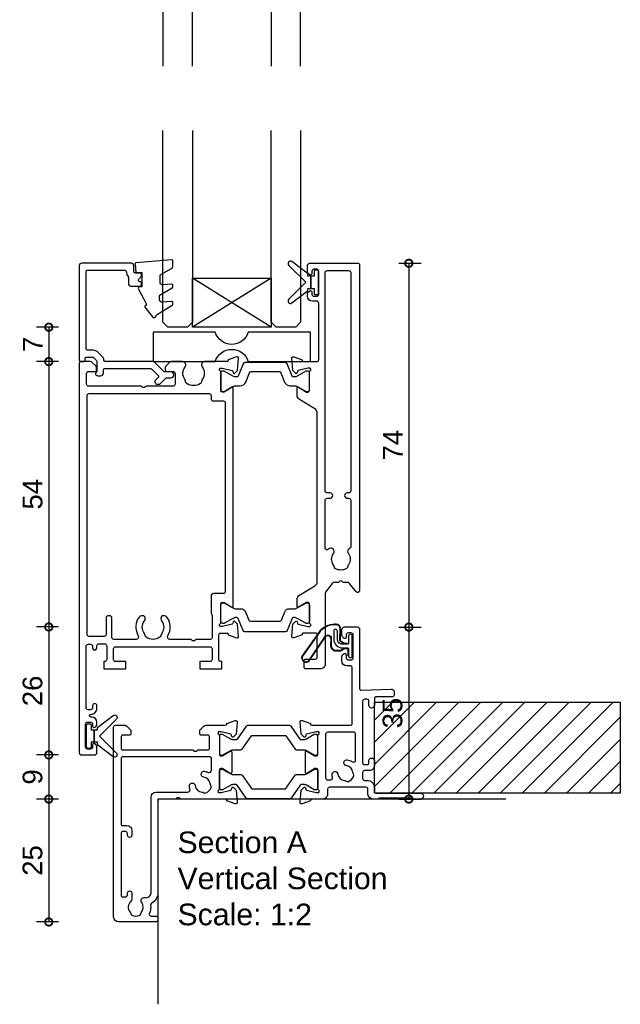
# Model space of a CAD drawing. Header units: millimetres. Extents: x 80 to 17288, y -2623 to 7492.
# Tile 80 of 125: x 9594 to 9717, y 6044 to 6244. Entities that reach past the tile are written whole.
import ezdxf

# ---------------------------------------------------------------- set-up
doc = ezdxf.new("R2010")
doc.units = ezdxf.units.MM
for name, color, linetype in [('Extrusion', 2, 'Continuous'), ('Glass', 140, 'Continuous'), ('Gray', 8, 'Continuous'), ('Gussets', 1, 'Continuous'), ('polyamide', 6, 'Continuous')]:
    doc.layers.add(name, color=color, linetype=linetype)
doc.layers.add('UNO-Dark Grey', color=7, linetype='Continuous', lineweight=13, true_color=0x44474e)
doc.styles.add('UNO Text', font='arial.ttf')
doc.dimstyles.new('UNO', dxfattribs={"dimtxt": 2, "dimasz": 1.5, "dimexe": 1.25, "dimexo": 0.625, "dimtad": 1, "dimdec": 1, "dimzin": 9, "dimtxsty": 'UNO Text', "dimblk": 'DOTSMALL', "dimcen": 2.5, "dimadec": 0, "dimazin": 0, "dimtfac": 1, "dimtdec": 1, "dimtmove": 0, "dimatfit": 3, "dimfxl": 1, "dimfxlon": 1, "dimarcsym": 0})

# ---------------------------------------------------------------- blocks, each defined once
blk = doc.blocks.new('_DotSmall')
at = {"color": 0, "linetype": 'ByBlock', "const_width": 0.5}
blk.add_lwpolyline([(-0.0625, 0, 1), (0.0625, 0, 1)], format="xyb", close=True, dxfattribs=at)
blk = doc.blocks.new('*D228')
at = {"color": 0, "lineweight": -2, "transparency": 16777216}
for p, q in [((9671.59, 6194.56), (9676.09, 6194.56)), ((9673.59, 6194.56), (9673.59, 6120.57)), ((9671.59, 6120.57), (9676.09, 6120.57))]:
    blk.add_line(p, q, dxfattribs=at)
at = {"layer": 'Defpoints', "color": 0, "transparency": 16777216}
for p in [(9640.08, 6194.56), (9648.83, 6120.57), (9673.59, 6120.57)]:
    blk.add_point(p, dxfattribs=at)
at = {"color": 0, "lineweight": -2, "transparency": 16777216, "xscale": 3, "yscale": 3, "zscale": 3}
for p, rotation in [((9673.59, 6194.56), 90), ((9673.59, 6120.57), 270)]:
    blk.add_blockref('_DotSmall', p, dxfattribs=dict(at, rotation=rotation))
at = {"color": 0, "transparency": 16777216, "insert": (9670.34, 6157.57), "char_height": 4, "attachment_point": 5, "rotation": 90, "style": 'UNO Text'}
blk.add_mtext('74', dxfattribs=at)
blk = doc.blocks.new('*D229')
at = {"color": 0, "lineweight": -2, "transparency": 16777216}
for p, q in [((9671.59, 6120.57), (9676.09, 6120.57)), ((9673.59, 6120.57), (9673.59, 6085.59)), ((9671.59, 6085.59), (9676.09, 6085.59))]:
    blk.add_line(p, q, dxfattribs=at)
at = {"layer": 'Defpoints', "color": 0, "transparency": 16777216}
for p in [(9648.83, 6120.57), (9667.33, 6085.59), (9673.59, 6085.59)]:
    blk.add_point(p, dxfattribs=at)
at = {"color": 0, "lineweight": -2, "transparency": 16777216, "xscale": 3, "yscale": 3, "zscale": 3}
for p, rotation in [((9673.59, 6120.57), 90), ((9673.59, 6085.59), 270)]:
    blk.add_blockref('_DotSmall', p, dxfattribs=dict(at, rotation=rotation))
at = {"color": 0, "transparency": 16777216, "insert": (9670.29, 6103.08), "char_height": 4, "attachment_point": 5, "rotation": 90, "style": 'UNO Text'}
blk.add_mtext('35', dxfattribs=at)
blk = doc.blocks.new('*D234')
at = {"color": 0, "lineweight": -2, "transparency": 16777216}
for p, q in [((9602.39, 6181.56), (9597.89, 6181.56)), ((9600.39, 6181.56), (9600.39, 6174.56)), ((9602.39, 6174.56), (9597.89, 6174.56))]:
    blk.add_line(p, q, dxfattribs=at)
at = {"layer": 'Defpoints', "color": 0, "transparency": 16777216}
for p in [(9624.59, 6181.56), (9600.39, 6174.56), (9608.88, 6174.56)]:
    blk.add_point(p, dxfattribs=at)
at = {"color": 0, "lineweight": -2, "transparency": 16777216, "xscale": 3, "yscale": 3, "zscale": 3}
for p, rotation in [((9600.39, 6181.56), 90), ((9600.39, 6174.56), 270)]:
    blk.add_blockref('_DotSmall', p, dxfattribs=dict(at, rotation=rotation))
at = {"color": 0, "transparency": 16777216, "insert": (9597.14, 6178.06), "char_height": 4, "attachment_point": 5, "rotation": 90, "style": 'UNO Text'}
blk.add_mtext('7', dxfattribs=at)
blk = doc.blocks.new('*D235')
at = {"color": 0, "lineweight": -2, "transparency": 16777216}
for p, q in [((9602.39, 6174.56), (9597.89, 6174.56)), ((9600.39, 6174.56), (9600.39, 6120.59)), ((9602.39, 6120.59), (9597.89, 6120.59))]:
    blk.add_line(p, q, dxfattribs=at)
at = {"layer": 'Defpoints', "color": 0, "transparency": 16777216}
for p in [(9608.88, 6174.56), (9600.39, 6120.59), (9647.93, 6120.59)]:
    blk.add_point(p, dxfattribs=at)
at = {"color": 0, "lineweight": -2, "transparency": 16777216, "xscale": 3, "yscale": 3, "zscale": 3}
for p, rotation in [((9600.39, 6174.56), 90), ((9600.39, 6120.59), 270)]:
    blk.add_blockref('_DotSmall', p, dxfattribs=dict(at, rotation=rotation))
at = {"color": 0, "transparency": 16777216, "insert": (9597.11, 6147.58), "char_height": 4, "attachment_point": 5, "rotation": 90, "style": 'UNO Text'}
blk.add_mtext('54', dxfattribs=at)
blk = doc.blocks.new('*D236')
at = {"color": 0, "lineweight": -2, "transparency": 16777216}
for p, q in [((9602.39, 6120.59), (9597.89, 6120.59)), ((9600.39, 6120.59), (9600.39, 6094.56)), ((9602.39, 6094.56), (9597.89, 6094.56))]:
    blk.add_line(p, q, dxfattribs=at)
at = {"layer": 'Defpoints', "color": 0, "transparency": 16777216}
for p in [(9647.93, 6120.59), (9600.39, 6094.56), (9608.38, 6094.56)]:
    blk.add_point(p, dxfattribs=at)
at = {"color": 0, "lineweight": -2, "transparency": 16777216, "xscale": 3, "yscale": 3, "zscale": 3}
for p, rotation in [((9600.39, 6120.59), 90), ((9600.39, 6094.56), 270)]:
    blk.add_blockref('_DotSmall', p, dxfattribs=dict(at, rotation=rotation))
at = {"color": 0, "transparency": 16777216, "insert": (9597.1, 6107.58), "char_height": 4, "attachment_point": 5, "rotation": 90, "style": 'UNO Text'}
blk.add_mtext('26', dxfattribs=at)
blk = doc.blocks.new('*D237')
at = {"color": 0, "lineweight": -2, "transparency": 16777216}
for p, q in [((9602.39, 6085.59), (9597.89, 6085.59)), ((9600.39, 6085.59), (9600.39, 6060.59)), ((9602.39, 6060.59), (9597.89, 6060.59))]:
    blk.add_line(p, q, dxfattribs=at)
at = {"layer": 'Defpoints', "color": 0, "transparency": 16777216}
for p in [(9667.33, 6085.59), (9600.39, 6060.59), (9617.76, 6060.59)]:
    blk.add_point(p, dxfattribs=at)
at = {"color": 0, "lineweight": -2, "transparency": 16777216, "xscale": 3, "yscale": 3, "zscale": 3}
for p, rotation in [((9600.39, 6085.59), 90), ((9600.39, 6060.59), 270)]:
    blk.add_blockref('_DotSmall', p, dxfattribs=dict(at, rotation=rotation))
at = {"color": 0, "transparency": 16777216, "insert": (9597.1, 6073.09), "char_height": 4, "attachment_point": 5, "rotation": 90, "style": 'UNO Text'}
blk.add_mtext('25', dxfattribs=at)
blk = doc.blocks.new('BACKSEAL1.5')
at = {"layer": 'Gussets'}
for points in [[(-0.35, -2.9), (0.3, -2.9), (0.3, -1.65), (0.3, -0.4), (-0.35, -0.4), (-0.35, -0.02, 0.233448), (-0.45, 0.18), (-3.55, 2.55, 0.936585), (-4.2, 1.8), (-0.75, -1.65), (-4.2, -5.1, 0.936585), (-3.55, -5.85), (-0.45, -3.48, 0.233448), (-0.35, -3.28)], [(1.6, 0.85), (1.2, 0.85, 0.414214), (0.95, 0.6), (0.95, -0.4), (0.3, -0.4), (0.3, -1.65), (0.3, -2.9), (0.95, -2.9), (0.95, -3.9, 0.414214), (1.2, -4.15), (1.6, -4.15, 0.414214), (1.85, -3.9), (1.85, -1.65), (1.85, 0.6, 0.414214)]]:
    blk.add_lwpolyline(points, format="xyb", close=True, dxfattribs=at)
blk = doc.blocks.new('521000')
at = {"layer": 'Extrusion'}
for points in [[(51, 28.8), (51.5, 28.8, -0.414214), (53, 27.3), (53, 26.6, 0.414214), (53.4, 26.2), (62.41, 26.2, -0.986364), (62.41, 25), (61, 25, -0.198912), (60.79, 25.09), (60.77, 25.11, 0.198912), (60.55, 25.2), (54.07, 25.2, 0.198912), (53.86, 25.11), (53.84, 25.09, -0.198962), (53.63, 25), (52.7, 25, -0.41415), (51.7, 26), (51.7, 27, 0.414214), (51.3, 27.4), (43.9, 27.4, 0.414214), (43.5, 27), (43.5, 26, -0.41422), (42.5, 25), (40.3, 25, 0.414157), (40, 24.7), (40, 24.64), (38.3, 24.02, -0.548619), (37.9, 24.33), (38.12, 26.8), (38.66, 27.34, -0.57735), (38.99, 27.25), (39.07, 26.97, 0.267949), (39.21, 26.83), (41.16, 26.31, 0.065543), (41.24, 26.3), (41.5, 26.3, 0.767227), (41.65, 26.86, -0.267949), (41.5, 27.12), (41.5, 30.9, 0.414214), (41.2, 31.2), (40.89, 31.2), (39.3, 30.23, -0.579702), (39, 30.4), (39, 34.6, -0.576766), (39.3, 34.77), (40.89, 33.8), (41.2, 33.8, 0.414214), (41.5, 34.1), (41.5, 37.88, -0.267949), (41.65, 38.14, 0.767227), (41.5, 38.7), (41.24, 38.7, 0.065543), (41.16, 38.69), (39.21, 38.17, 0.267949), (39.07, 38.02), (38.99, 37.75, -0.57735), (38.66, 37.66), (38.12, 38.2), (37.9, 40.67, -0.548619), (38.3, 40.98), (40, 40.36), (40, 40.3, 0.414157), (40.3, 40), (48.1, 40, 0.414217), (48.5, 40.4), (48.5, 51.7, 0.414214), (48.1, 52.1), (47.4, 52.1, -0.414193), (46.4, 53.1), (46.4, 53.97, -0.2), (46.55, 54.32), (46.79, 54.56, -0.2), (47, 54.65, -0.41), (47.3, 54.35), (47.3, 53.7, 0.414189), (47.7, 53.3), (48.3, 53.3, 0.414214), (48.7, 53.7), (48.7, 58.4, 0.414214), (48.3, 58.8), (47.7, 58.8, 0.41418), (47.3, 58.4), (47.3, 58.1), (47.3, 57.95, -0.41), (47, 57.65, -0.2), (46.79, 57.74), (46.55, 57.98, -0.2), (46.4, 58.33), (46.4, 59.5, -0.41), (46.9, 60), (49.5, 60, -0.41), (50, 59.5), (50, 47.44, 0.425129), (50.31, 47.14), (56.45, 47.36, -0.4453), (57, 46.87), (57, 46.1, -0.414214), (56.7, 45.8), (53.4, 45.8, 0.41428), (53, 45.4), (53, 44.05, -1), (51.9, 44.05), (51.9, 44.9, 0.414129), (51.5, 45.3), (51, 45.3, 0.414234), (50.6, 44.9), (50.6, 32.4, 0.414214), (51, 32), (51.5, 32, 0.414205), (51.9, 32.4), (51.9, 32.8, -0.996705), (53, 32.8), (53, 31.8, -0.414566), (52, 30.8), (51, 30.8, 0.414214), (50.6, 30.4), (50.6, 29.2, 0.414213)], [(21.5, 27.12, -0.267769), (21.35, 26.86, 0.76736), (21.5, 26.3), (21.76, 26.3, 0.065543), (21.84, 26.31), (23.79, 26.83, 0.267949), (23.93, 26.97), (24.01, 27.25, -0.57735), (24.34, 27.34), (24.88, 26.8), (25.1, 24.33, -0.548619), (24.7, 24.02), (23, 24.64), (23, 24.7, 0.414071), (22.7, 25), (13.6, 25), (13.45, 25.15, 0.414214), (12.75, 25.15), (12.6, 25), (9.4, 25, 0.414214), (9, 24.6), (9, 5.93, -0.277503), (7.71, 3.81, 0.316398), (7.5, 3.4, -0.138989), (7.26, 1.76, 0.543442), (7.63, 1.2), (8.5, 1.2, -0.414081), (9, 0.7), (9, 0.5, -0.414214), (8.5, 0), (1, 0, -0.414213), (0, 1), (0, 39.7, -0.414214), (0.3, 40), (2.29, 40, -0.198912), (2.65, 39.85), (3.35, 39.15, -0.198913), (3.5, 38.79), (3.5, 38.3, -0.414214), (3.2, 38), (1.9, 38, 0.414214), (1.5, 37.6), (1.5, 35.4, 0.414214), (1.9, 35), (16.1, 35), (16.25, 34.85, 0.414214), (16.95, 34.85), (17.1, 35), (19.1, 35, 0.414214), (19.5, 35.4), (19.5, 37.6, 0.414214), (19.1, 38), (17.8, 38, -0.414214), (17.5, 38.3), (17.5, 38.79, -0.2), (17.65, 39.15), (18.35, 39.85, -0.2), (18.71, 40), (22.7, 40, 0.414071), (23, 40.3), (23, 40.36), (24.7, 40.98, -0.548619), (25.1, 40.67), (24.88, 38.2), (24.34, 37.66, -0.57735), (24.01, 37.75), (23.93, 38.02, 0.267949), (23.79, 38.17), (21.84, 38.69, 0.065543), (21.76, 38.7), (21.5, 38.7, 0.76736), (21.35, 38.14, -0.267949), (21.5, 37.88), (21.5, 34.1, 0.414214), (21.8, 33.8), (22.02, 33.8, 0.137872), (22.17, 33.84), (23.7, 34.77, -0.585524), (24, 34.6), (24, 30.4, -0.585524), (23.7, 30.23), (22.17, 31.16, 0.137872), (22.02, 31.2), (21.8, 31.2, 0.414214), (21.5, 30.9)], [(2.7, 19.6, -0.414202), (3.7, 18.6), (3.7, 17.6, -0.889365), (2.8, 17.6), (2.8, 18, 0.414214), (2.4, 18.4), (1.9, 18.4, 0.414202), (1.5, 18), (1.5, 5.5, 0.414213), (1.9, 5.1), (2.4, 5.1, 0.414215), (2.8, 5.5), (2.8, 5.9, -0.889355), (3.7, 5.9), (3.7, 4.61, -0.219162), (3.49, 4.15, 0.403571), (3.32, 2.03, -0.12305), (3.46, 1.72, 0.239134), (3.74, 1.37, 0.221126), (5.26, 1.37, 0.239134), (5.54, 1.72, -0.12305), (5.68, 2.03, 0.347448), (5.72, 3.93, -0.702074), (6.38, 4.96, 0.481745), (7.6, 5.94), (7.6, 25.4, -0.414156), (8.6, 26.4), (15.04, 26.4, 0.513003), (15.51, 27.06, -0.048433), (15.39, 27.57, -1.000832), (16.58, 27.73, 0.348271), (17.95, 26.41, -0.12305), (18.27, 26.3, 0.239134), (18.72, 26.24, 0.221428), (19.79, 27.31, 0.239134), (19.74, 27.76, -0.12305), (19.62, 28.08, 0.348271), (18.3, 29.45, -1.000832), (18.46, 30.64, -0.070793), (19.2, 30.43, 0.541477), (19.9, 30.89), (19.9, 33.2, 0.414214), (19.5, 33.6), (1.9, 33.6, 0.414214), (1.5, 33.2), (1.5, 20, 0.414214), (1.9, 19.6)]]:
    blk.add_lwpolyline(points, format="xyb", close=True, dxfattribs=at)
blk.add_lwpolyline([(48.58, 32.57, 0.59317), (49.2, 32.9), (49.2, 38.2, 0.414223), (48.8, 38.6), (43.48, 38.6, 0.40033), (43.1, 38.2), (43.1, 29.3, 0.414214), (43.5, 28.9), (44.13, 28.9, 0.510119), (44.51, 29.42, -0.046438), (44.4, 29.92, -0.995868), (45.59, 30.07, 0.348271), (46.96, 28.75, -0.12305), (47.28, 28.63, 0.239134), (47.72, 28.58, 0.221428), (48.8, 29.65, 0.239134), (48.74, 30.1, -0.12305), (48.63, 30.42, 0.348271), (47.31, 31.79, -1.000832), (47.47, 32.98, -0.110255), (48.58, 32.57)], format="xyb", dxfattribs=at)
blk.add_lwpolyline([(21.5, 27.73), (21.5, 27.73)], close=True, dxfattribs=at)
at = {"layer": 'polyamide'}
for points in [[(21.9, 33.94), (22.11, 33.94, 0.131652), (22.21, 33.97), (23.79, 34.88, -0.131652), (24.39, 35.04), (25.88, 35.04, 0.244698), (26.13, 35.17), (28.01, 37.85, -0.244698), (28.18, 37.94), (34.82, 37.94, -0.244698), (34.99, 37.85), (36.87, 35.17, 0.244698), (37.11, 35.04), (38.61, 35.04, -0.131652), (39.21, 34.88), (40.84, 33.94), (41.2, 33.94, 0.414214), (41.5, 34.24), (41.5, 37.74, 0.414214), (41.1, 38.14), (40.89, 38.14, 0.131652), (40.79, 38.11), (39.21, 37.2, -0.131652), (38.61, 37.04), (38.16, 37.04, -0.244698), (37.91, 37.17), (36.06, 39.81, 0.244698), (35.81, 39.94), (27.19, 39.94, 0.244698), (26.94, 39.81), (25.09, 37.17, -0.103471), (25, 37.08, -0.13774), (24.84, 37.04), (24.39, 37.04, -0.131652), (23.79, 37.2), (22.16, 38.14), (21.8, 38.14, 0.414998), (21.5, 37.84), (21.5, 34.34, 0.414214)], [(21.9, 31.06), (22.11, 31.06, -0.131652), (22.21, 31.03), (23.79, 30.12, 0.131652), (24.39, 29.96), (25.88, 29.96, -0.244698), (26.13, 29.83), (28.01, 27.15, 0.244698), (28.18, 27.06), (34.82, 27.06, 0.244698), (34.99, 27.15), (36.87, 29.83, -0.244698), (37.11, 29.96), (38.61, 29.96, 0.131652), (39.21, 30.12), (40.84, 31.06), (41.2, 31.06, -0.414214), (41.5, 30.76), (41.5, 27.26, -0.414214), (41.1, 26.86), (40.89, 26.86, -0.131652), (40.79, 26.89), (39.21, 27.8, 0.131652), (38.61, 27.96), (38.16, 27.96, 0.244698), (37.91, 27.83), (36.06, 25.19, -0.244698), (35.81, 25.06), (27.19, 25.06, -0.244698), (26.94, 25.19), (25.09, 27.83, 0.103471), (25, 27.92, 0.13774), (24.84, 27.96), (24.39, 27.96, 0.131652), (23.79, 27.8), (22.16, 26.86), (21.8, 26.86, -0.414998), (21.5, 27.16), (21.5, 30.66, -0.414214)]]:
    blk.add_lwpolyline(points, format="xyb", close=True, dxfattribs=at)
blk = doc.blocks.new('522200')
at = {"layer": 'Extrusion'}
for points in [[(48.4, 19.9), (48.4, 24.4, 0.414214), (48, 24.8), (45.6, 24.8, 0.414214), (45.3, 24.5), (45.3, 24.44), (43.6, 23.82, -0.548619), (43.2, 24.13), (43.42, 26.6), (43.96, 27.14, -0.57735), (44.29, 27.05), (44.37, 26.77, 0.267949), (44.51, 26.63), (46.5, 26.1), (46.8, 26.1, 0.767327), (46.95, 26.66, -0.267949), (46.8, 26.92), (46.8, 30.73, 0.414214), (46.5, 31.03), (46.19, 31.03), (44.6, 30.06, -0.585524), (44.3, 30.23), (44.3, 31.65, -0.261413), (44.78, 32.51), (47.92, 34.42, 0.261413), (48.4, 35.28), (48.4, 69.55, 0.261413), (47.92, 70.4), (44.78, 72.32, -0.261413), (44.3, 73.17), (44.3, 74.6, -0.585524), (44.6, 74.77), (46.19, 73.8), (46.5, 73.8, 0.414214), (46.8, 74.1), (46.8, 77.88, -0.267949), (46.95, 78.14, 0.76731), (46.8, 78.7), (46.54, 78.7, 0.065543), (46.46, 78.69), (44.51, 78.17, 0.267949), (44.37, 78.03), (44.29, 77.75, -0.57735), (43.96, 77.66), (43.42, 78.2), (43.2, 80.67, -0.548619), (43.6, 80.98), (45.3, 80.36), (45.3, 80.3, 0.414204), (45.6, 80), (48.3, 80, 0.414213), (48.7, 80.4), (48.7, 91.9, 0.414214), (48.3, 92.3), (47.4, 92.3, -0.41404), (46.4, 93.3), (46.4, 93.77, -0.198912), (46.54, 94.12), (46.79, 94.36, -0.198912), (47, 94.45), (47, 94.45, -0.414214), (47.3, 94.15), (47.3, 93.7, 0.413403), (47.7, 93.3), (48.3, 93.3, 0.414214), (48.7, 93.7), (48.7, 98.4, 0.414214), (48.3, 98.8), (47.7, 98.8, 0.414214), (47.3, 98.4), (47.3, 97.95, -0.414214), (47, 97.65), (47, 97.65, -0.198912), (46.79, 97.74), (46.54, 97.98, -0.198912), (46.4, 98.33), (46.4, 99.5, -0.414214), (46.9, 100), (56.7, 100, -0.414214), (57, 99.7), (57, 33.39, -0.717885), (56.28, 33.15), (54.95, 34.9, 0.234069), (54.55, 35.1), (53.69, 35.1), (53.55, 35.24, 0.414214), (52.85, 35.24), (52.71, 35.1), (51.85, 35.1, 0.234069), (51.45, 34.9), (50.1, 33.13, 0.164222), (50, 32.83), (50, 18.5, -0.414214), (49, 17.5), (46.1, 17.5, -0.414214), (45.7, 17.9), (45.7, 19.1, -0.414214), (46.1, 19.5), (48, 19.5, 0.414214)], [(50, 42.09), (50, 51.8, -0.414214), (50.4, 52.2), (51, 52.2, 1), (51, 53.3), (50.4, 53.3, -0.414214), (50, 53.7), (50, 98.1, -0.414214), (50.4, 98.5), (54.8, 98.5, -0.414214), (55.2, 98.1), (55.2, 53.7, -0.414213), (54.8, 53.3), (54.5, 53.3, 1), (54.5, 52.2), (54.8, 52.2, -0.414214), (55.2, 51.8), (55.2, 42.35, -0.299503), (54.96, 41.98, 0.502765), (54.72, 40.96, -0.330962), (54.73, 38.7, 0.14398), (54.6, 38.34, -0.245791), (54.35, 37.92, -0.280014), (52.05, 37.92, -0.245791), (51.8, 38.34, 0.14398), (51.67, 38.7, -0.336408), (51.71, 41, 0.979954), (50.7, 41.83, -0.696704)], [(31.3, 74.6, 0.585524), (31, 74.77), (29.47, 73.84, -0.137872), (29.32, 73.8), (29.1, 73.8, -0.414214), (28.8, 74.1), (28.8, 77.88, 0.267949), (28.65, 78.14, -0.767327), (28.8, 78.7), (29.06, 78.7, -0.065543), (29.14, 78.69), (31.09, 78.17, -0.267949), (31.23, 78.03), (31.31, 77.75, 0.57735), (31.64, 77.66), (32.18, 78.2), (32.4, 80.67, 0.548619), (32, 80.98), (30.3, 80.36), (30.3, 80.3, -0.414214), (30, 80), (25.49, 80, 0.635387), (24.99, 78.93, -0.331343), (25, 76.33, 0.14918), (24.87, 75.94, -0.237824), (24.65, 75.55, -0.306676), (21.85, 75.55, -0.237824), (21.63, 75.94, 0.14918), (21.49, 76.33, -0.331343), (21.51, 78.93, 0.635387), (21, 80), (18.71, 80, 0.198912), (18.35, 79.85), (17.65, 79.15, 0.198912), (17.5, 78.79), (17.5, 78.3, 0.414214), (17.8, 78), (19.1, 78, -0.414214), (19.5, 77.6), (19.5, 75.4, -0.414214), (19.1, 75), (13.6, 75), (13.45, 74.85, -0.414214), (12.75, 74.85), (12.6, 75), (1.9, 75, -0.414214), (1.5, 75.4), (1.5, 77.6, -0.414214), (1.9, 78), (3.2, 78, 0.414214), (3.5, 78.3), (3.5, 78.79, 0.198912), (3.35, 79.15), (2.65, 79.85, 0.198912), (2.29, 80), (0.3, 80, 0.414214), (0, 79.7), (0, 0.5, 0.414249), (0.5, 0), (3.1, 0, 0.415107), (3.6, 0.5), (3.6, 1.67, 0.198912), (3.45, 2.02), (3.21, 2.26, 0.668195), (2.7, 2.05), (2.7, 1.6, -0.41534), (2.3, 1.2), (1.7, 1.2, -0.414214), (1.3, 1.6), (1.3, 6.3, -0.414214), (1.7, 6.7), (2.3, 6.7, -0.413964), (2.7, 6.3), (2.7, 5.85, 0.668179), (3.21, 5.64), (3.45, 5.88, 0.198912), (3.6, 6.23), (3.6, 6.7, 0.414008), (2.6, 7.7), (2.4, 7.7, -1), (2.4, 8.3, 0.414216), (3.6, 9.5), (3.6, 10, 1), (2.7, 10), (2.7, 9.6, -0.414214), (2.3, 9.2), (1.8, 9.2, -0.414213), (1.4, 9.6), (1.4, 22.1, -0.414214), (1.8, 22.5), (2.3, 22.5, -0.414224), (2.7, 22.1), (2.7, 21.8, 1.000011), (3.6, 21.8), (3.6, 22.2, -0.414196), (4, 22.6), (5.2, 22.6, -0.414214), (5.6, 22.2), (5.6, 19.4, -0.414214), (5.2, 19), (5, 19), (5, 17.5), (9.5, 17.5), (9.5, 19), (7.4, 19, -0.414214), (7, 19.4), (7, 21.6, -0.414214), (7.4, 22), (26.6, 22, -0.414214), (27, 21.6), (27, 19.4, -0.414214), (26.6, 19), (24.5, 19), (24.5, 17.5), (29, 17.5), (29, 19), (28.7, 19, -0.414214), (28.4, 19.3), (28.4, 24.5, -0.414214), (28.7, 24.8), (30, 24.8, -0.414214), (30.3, 24.5), (30.3, 24.44), (32, 23.82, 0.548619), (32.4, 24.13), (32.18, 26.6), (31.64, 27.14, 0.57735), (31.31, 27.05), (31.23, 26.77, -0.267949), (31.09, 26.63), (29.1, 26.1), (28.8, 26.1, -0.767327), (28.65, 26.66, 0.267949), (28.8, 26.92), (28.8, 30.73, -0.414214), (29.1, 31.03), (29.32, 31.03, -0.137872), (29.47, 30.99), (31, 30.06, 0.585524), (31.3, 30.23)], [(27, 28.35), (27, 23.8, -0.414214), (26.7, 23.5), (23.75, 23.5), (23.6, 23.35, -0.414214), (22.9, 23.35), (22.75, 23.5), (18.44, 23.5, -0.578263), (18.01, 24.25, 0.302535), (17.77, 28.1, 0.234673), (17.37, 28.3), (17.09, 28.3, 0.414214), (16.59, 27.8), (16.59, 27.73, 0.175091), (16.74, 27.31, -0.331343), (16.76, 24.71, 0.14918), (16.62, 24.32, -0.237824), (16.4, 23.93, -0.306676), (13.6, 23.93, -0.237824), (13.38, 24.32, 0.14918), (13.24, 24.71, -0.331332), (13.26, 27.31, 0.175481), (13.41, 27.73), (13.41, 27.8, 0.414214), (12.91, 28.3), (12.63, 28.3, 0.234674), (12.23, 28.1, 0.302535), (11.99, 24.25, -0.578265), (11.56, 23.5), (7.05, 23.5, -0.414213), (6.65, 23.9), (6.65, 27.8, 0.414214), (6.15, 28.3), (5.95, 28.3, 0.414214), (5.45, 27.8), (5.45, 24.5, -0.414214), (5.05, 24.1), (2, 24.1, -0.414214), (1.6, 24.5), (1.6, 73.1, -0.414214), (2, 73.5), (26.4, 73.5, -0.414214), (26.8, 73.1), (26.8, 72.5, 0.414214), (27.3, 72), (29.3, 72, -0.414214), (29.7, 71.6), (29.7, 33.23, -0.414214), (29.3, 32.83), (27.3, 32.83, 0.414214), (26.8, 32.33), (26.8, 28.96, 0.131652), (26.87, 28.71), (26.93, 28.6, -0.131652)]]:
    blk.add_lwpolyline(points, format="xyb", close=True, dxfattribs=at)
at = {"layer": 'polyamide'}
for points in [[(42.29, 79.54, 0.305731), (41.92, 79.79), (33.68, 79.79, 0.305731), (33.31, 79.54), (32.32, 77.07, -0.305731), (32.04, 76.89), (31.86, 76.89, -0.131652), (31.26, 77.05), (29.46, 78.09), (29.1, 78.09, 0.414214), (28.8, 77.79), (28.8, 74.29, 0.414214), (29.2, 73.89), (29.35, 73.89, 0.131652), (29.55, 73.94), (31.26, 74.93, -0.131652), (31.86, 75.09), (32.73, 75.09, 0.305731), (33.85, 75.84), (34.61, 77.74, -0.305731), (34.98, 77.99), (40.62, 77.99, -0.305731), (40.99, 77.74), (41.75, 75.84, 0.305731), (42.87, 75.09), (43.74, 75.09, -0.131652), (44.34, 74.93), (46.14, 73.89), (46.5, 73.89, 0.414214), (46.8, 74.19), (46.8, 77.69, 0.414214), (46.4, 78.09), (46.25, 78.09, 0.131652), (46.05, 78.03), (44.34, 77.05, -0.131652), (43.74, 76.89), (43.56, 76.89, -0.305731), (43.28, 77.07)], [(29.35, 26.74), (29.2, 26.74, -0.414214), (28.8, 27.14), (28.8, 30.54, -0.414214), (29.2, 30.94), (29.35, 30.94, -0.131652), (29.55, 30.89), (31.26, 29.9, 0.131652), (31.86, 29.74), (32.87, 29.74, -0.305731), (33.8, 29.12), (34.48, 27.43, 0.305731), (34.75, 27.24), (40.85, 27.24, 0.305731), (41.12, 27.43), (41.8, 29.12, -0.305731), (42.73, 29.74), (43.74, 29.74, 0.131652), (44.34, 29.9), (46.05, 30.89, -0.131652), (46.25, 30.94), (46.4, 30.94, -0.414214), (46.8, 30.54), (46.8, 27.14, -0.414214), (46.4, 26.74), (46.25, 26.74, -0.131652), (46.05, 26.8), (44.34, 27.78, 0.131652), (43.74, 27.94), (43.56, 27.94, 0.305731), (43.28, 27.75), (42.29, 25.29, -0.305731), (41.92, 25.04), (41.92, 25.04), (33.68, 25.04, -0.305731), (33.31, 25.29), (32.32, 27.75, 0.305731), (32.04, 27.94), (31.86, 27.94, 0.131652), (31.26, 27.78), (29.55, 26.8, -0.131652)]]:
    blk.add_lwpolyline(points, format="xyb", close=True, dxfattribs=at)
blk = doc.blocks.new('QLON48800')
at = {"layer": 'Gussets'}
for points in [[(-1.01, -0.51), (-1.47, -0.51, 0.131652), (-1.59, -0.54), (-2.27, -0.93, 0.267949), (-2.4, -1.15), (-2.37, -3.74, -0.330082), (-3.25, -4.42), (-3.54, -4.42, -0.242084), (-6.8, -2.75), (-10.2, 2.02, -0.840847), (-8.77, 3.05), (-5.44, -1.86, 0.252571), (-4.92, -2.15), (-4.92, -2.15, 0.376647), (-4.36, -1.52), (-4.39, -0.03, -0.414214), (-3.39, 0.97), (-2.4, 0.97, -0.131652), (-2.27, 0.93), (-1.59, 0.54, 0.131652), (-1.47, 0.51), (-1.01, 0.51, 0.414214), (-0.88, 0.63), (-0.88, 2.02)], [(-1.11, -0.41), (-1.47, -0.41, 0.131652), (-1.64, -0.45), (-2.32, -0.85, 0.268481), (-2.5, -1.15), (-2.47, -3.72, -0.325102), (-3.25, -4.32), (-3.54, -4.32, -0.242084), (-6.71, -2.69), (-10.12, 2.07, -0.831226), (-8.85, 2.99), (-5.53, -1.92, 0.254578), (-4.91, -2.25, 0.379612), (-4.26, -1.51), (-4.29, -0.03, -0.413856), (-3.39, 0.87), (-2.4, 0.87, -0.131652), (-2.32, 0.85), (-1.64, 0.45, 0.131652), (-1.47, 0.41), (-1.01, 0.41, 0.414214), (-0.78, 0.63), (-0.78, 1.92)]]:
    blk.add_lwpolyline(points, format="xyb", dxfattribs=at)
blk.add_lwpolyline([(0, 2.02), (0, -2.02, -1), (-0.76, -2.02), (-0.76, -0.63, 0.414214), (-1.01, -0.38), (-2, -0.38, 0.414214), (-3, -1.38), (-3, -3.02, -1), (-3.76, -3.02), (-3.76, -1.42, -0.414214), (-1.96, 0.38), (-1.01, 0.38, 0.414214), (-0.76, 0.63), (-0.76, 2.02, -1)], format="xyb", close=True, dxfattribs=at)
blk = doc.blocks.new('*U221')
at = {"layer": 'Glass'}
for p, q in [((-8, 0), (8, 10)), ((-8, 10), (8, 0))]:
    blk.add_line(p, q, dxfattribs=at)
for points in [[(-14, 40), (-14, 1), (-13, 0), (-9, 0), (-8, 1), (-8, 40)], [(8, 40), (8, 1), (9, 0), (13, 0), (14, 1), (14, 40)]]:
    blk.add_lwpolyline(points, dxfattribs=at)
blk.add_lwpolyline([(-8, 0), (8, 0), (8, 10), (-8, 10)], close=True, dxfattribs=at)
blk = doc.blocks.new('Glass Block')
at = {"ltscale": 0.5}
blk.add_lwpolyline([(-12.65, 0, 0.745356), (-19.35, 0), (-32, 0), (-32, 6), (-19.35, 6, 0.745356), (-12.65, 6), (0, 6), (0, 0)], format="xyb", close=True, dxfattribs=at)
blk = doc.blocks.new('421802')
at = {"layer": 'Extrusion'}
blk.add_lwpolyline([(9.2, 23.15, -0.400098), (9.6, 22.76, 0.145125), (9.92, 21.85, -0.157511), (10, 21.62), (10, 20.4, 0.414214), (10.5, 19.9), (12.35, 19.9, 0.414214), (12.65, 20.2), (12.65, 20.5, 0.414214), (12.35, 20.8), (12.32, 20.8, -0.668179), (12.11, 21.31), (12.5, 21.7, 0.198912), (12.65, 22.05), (12.65, 22.25, 0.414214), (12.35, 22.55), (11.4, 22.55, -0.414214), (11.1, 22.85), (11.1, 24.05, 0.414214), (10.6, 24.55), (0.5, 24.55, 0.414214), (0, 24.05), (0, 4.85, 0.414214), (0.3, 4.55), (0.9, 4.55, 0.414214), (1.2, 4.85), (1.2, 5.15, -0.414214), (1.5, 5.45), (2.7, 5.45, -0.198912), (2.91, 5.36), (3.51, 4.76, -0.198912), (3.6, 4.55), (3.6, 2.59, -0.267785), (3.45, 2.33, 0.492955), (3.39, 1.86), (3.45, 1.79, 0.198912), (3.8, 1.65), (4.4, 1.65, 0.414214), (4.9, 2.15), (4.9, 2.85, -0.414214), (5.2, 3.15), (14.4, 3.15, -0.19891), (14.75, 3), (16.03, 1.72, -0.414214), (16.03, 1.3), (15.53, 0.8, 0.668179), (15.88, -0.05), (16.17, -0.05, 0.198912), (16.52, 0.09), (17.59, 1.16, -0.198912), (17.8, 1.25), (18.7, 1.25, 0.414214), (19.2, 1.75), (19.2, 1.95, 0.414214), (18.7, 2.45), (17.4, 2.45, -0.198912), (17.19, 2.53), (15.33, 4.4, 0.198912), (14.98, 4.55), (5.3, 4.55, -0.414213), (5, 4.85), (5, 5.06, 0.198839), (4.85, 5.41), (3.86, 6.41, 0.198912), (2.8, 6.85), (1.7, 6.85, -0.414204), (1.4, 7.15), (1.4, 22.85, -0.414223), (1.7, 23.15)], format="xyb", close=True, dxfattribs=at)
blk = doc.blocks.new('*D474')
at = {"color": 0, "lineweight": -2, "transparency": 16777216}
for p, q in [((9602.39, 6094.56), (9597.89, 6094.56)), ((9600.39, 6094.56), (9600.39, 6085.59)), ((9602.39, 6085.59), (9597.89, 6085.59))]:
    blk.add_line(p, q, dxfattribs=at)
at = {"layer": 'Defpoints', "color": 0, "transparency": 16777216}
for p in [(9608.38, 6094.56), (9600.39, 6085.59), (9624.58, 6085.59)]:
    blk.add_point(p, dxfattribs=at)
at = {"color": 0, "lineweight": -2, "transparency": 16777216, "xscale": 3, "yscale": 3, "zscale": 3}
for p, rotation in [((9600.39, 6094.56), 90), ((9600.39, 6085.59), 270)]:
    blk.add_blockref('_DotSmall', p, dxfattribs=dict(at, rotation=rotation))
at = {"color": 0, "transparency": 16777216, "insert": (9597.1, 6090.08), "char_height": 4, "attachment_point": 5, "rotation": 90, "style": 'UNO Text'}
blk.add_mtext('9', dxfattribs=at)
blk = doc.blocks.new('*U559')
at = {"linetype": 'ByBlock'}
h = blk.add_hatch(dxfattribs=at)
h.set_pattern_fill('ANSI31', color=40)
h.set_pattern_definition([(45, (90, 9e-13), (-2.245064, 2.245064), [])])
h.paths.add_polyline_path([(-50, -18.5), (-50, 0), (0, 0), (0, -18.5)])
at = {"color": 40, "linetype": 'Continuous'}
blk.add_lwpolyline([(-50, -18.5), (-50, 0), (0, 0), (0, -18.5)], close=True, dxfattribs=at)

msp = doc.modelspace()

# ---------------------------------------------------------------- linework, layer by layer
at = {"layer": 'Gray'}
msp.add_lwpolyline([(9693.33, 6085.56), (9622.58, 6085.56), (9622.58, 6043.84)], dxfattribs=at)
at = {"layer": 'Gussets'}
msp.add_lwpolyline([(9619.15, 6188.26), (9619.62, 6187.37), (9620.17, 6186.3), (9620.19, 6186), (9620.05, 6185.98, 0.574588), (9619.93, 6185.66), (9621.5, 6183.66, 0.613071), (9622.19, 6183.84, -0.204408), (9622.41, 6184.16), (9625.5, 6186.05, 0.266679), (9625.62, 6186.26), (9625.62, 6186.56, 0.440011), (9625.35, 6186.81), (9623.44, 6186.64, -0.440011), (9622.9, 6187.14), (9622.9, 6187.9, -0.266679), (9623.02, 6188.11), (9625.5, 6189.56, 0.266679), (9625.62, 6189.77), (9625.62, 6190.08, 0.440011), (9625.35, 6190.32), (9623.57, 6190.17, -0.440011), (9623.02, 6190.67), (9623.02, 6192.03, -0.271081), (9623.15, 6192.25), (9625.34, 6193.48, 0.288187), (9625.62, 6193.93), (9625.62, 6195.04, 0.440011), (9625.35, 6195.28), (9618.15, 6194.65, 0.414214), (9617.92, 6194.38), (9618.07, 6192.66), (9619.32, 6192.66), (9619.32, 6189.76), (9618.87, 6189.76, 0.553939), (9618.6, 6189.32), (9619.15, 6188.26), (9619.62, 6187.37)], format="xyb", dxfattribs=at)

# ---------------------------------------------------------------- block references
at = {"rotation": 180}
for name, p in [('*U221', (9637.59, 6274.64)), ('*U559', (9666.58, 6086.79))]:
    msp.add_blockref(name, p, dxfattribs=at)
at = {"xscale": -1}
for name, p in [('*U221', (9637.59, 6181.56)), ('Glass Block', (9621.59, 6174.56))]:
    msp.add_blockref(name, p, dxfattribs=at)
for name, p in [('522200', (9606.58, 6094.56)), ('421802', (9606.58, 6170.02)), ('521000', (9613.58, 6060.59))]:
    msp.add_blockref(name, p)
at = {"xscale": -1, "rotation": 180}
msp.add_blockref('QLON48800', (9662.08, 6116.72), dxfattribs=at)
at = {"layer": 'Gussets'}
msp.add_blockref('BACKSEAL1.5', (9653.38, 6192.34), dxfattribs=at)
at = {"layer": 'Gussets', "xscale": -1}
msp.add_blockref('BACKSEAL1.5', (9609.93, 6100.04), dxfattribs=at)

# ---------------------------------------------------------------- texts
at = {"layer": 'UNO-Dark Grey', "insert": (9626.56, 6078.99), "char_height": 4.4, "attachment_point": 1, "style": 'UNO Text'}
msp.add_mtext_dynamic_manual_height_columns('Section A\\PVertical Section\\PScale: 1:2', width=159.8073, gutter_width=12.5, heights=[64.85], dxfattribs=at)

# ---------------------------------------------------------------- dimensions: what is measured, and where the dimension line sits
for base, p1, p2, picture, middle in [((9673.59, 6120.57), (9640.08, 6194.56), (9648.83, 6120.57), '*D228', (9670.34, 6157.57)), ((9600.39, 6174.56), (9624.59, 6181.56), (9608.88, 6174.56), '*D234', (9597.14, 6178.06)), ((9600.39, 6120.59), (9608.88, 6174.56), (9647.93, 6120.59), '*D235', (9597.11, 6147.58)), ((9600.39, 6094.56), (9647.93, 6120.59), (9608.38, 6094.56), '*D236', (9597.1, 6107.58)), ((9673.59, 6085.59), (9648.83, 6120.57), (9667.33, 6085.59), '*D229', (9670.29, 6103.08)), ((9600.39, 6085.59), (9608.38, 6094.56), (9624.58, 6085.59), '*D474', (9597.1, 6090.08)), ((9600.39, 6060.59), (9667.33, 6085.59), (9617.76, 6060.59), '*D237', (9597.1, 6073.09))]:
    dim = msp.add_linear_dim(base=base, p1=p1, p2=p2, angle=270, dimstyle='UNO')
    dim.commit()
    dim.dimension.update_dxf_attribs({"geometry": picture, "text_midpoint": middle})

doc.saveas('drawing.dxf')
